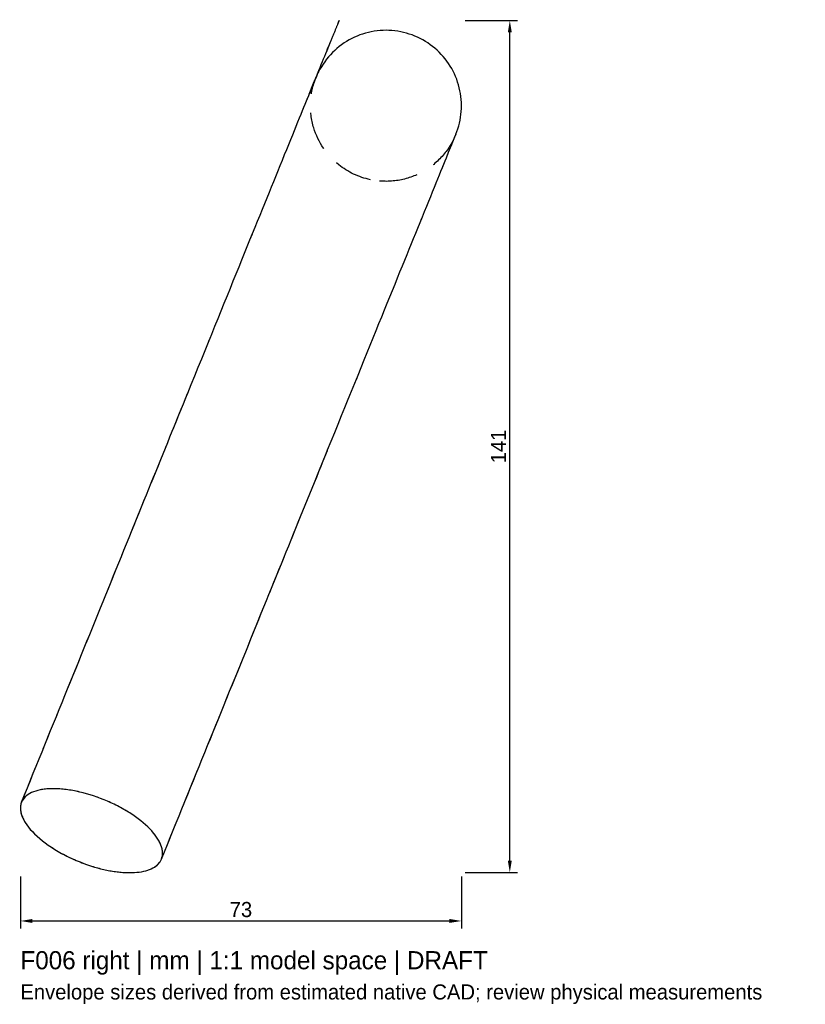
# Model space of a CAD drawing. Header units: millimetres. Extents: x -37 to 93, y -92 to 71.
import ezdxf

# ---------------------------------------------------------------- set-up
doc = ezdxf.new("R2010")
doc.units = ezdxf.units.MM
doc.linetypes.add('HIDDEN', pattern=[9.524999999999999, 6.35, -3.175])
for name, color, linetype in [('ANNOTATIONS', 7, 'Continuous'), ('DIMENSIONS', 7, 'Continuous'), ('HIDDEN', 8, 'HIDDEN'), ('VISIBLE', 7, 'Continuous')]:
    doc.layers.add(name, color=color, linetype=linetype)
doc.dimstyles.get("Standard").update_dxf_attribs({"dimtxt": 2.5, "dimasz": 2.5, "dimexe": 1.25, "dimexo": 0.625, "dimtad": 1, "dimcen": 2.5, "dimazin": 3, "dimtfac": 1, "dimtmove": 0, "dimatfit": 3})

# ---------------------------------------------------------------- blocks, each defined once
blk = doc.blocks.new('_CLOSEDFILLED')
at = {"color": 0, "linetype": 'BYBLOCK'}
blk.add_solid([(-1, 0.16439898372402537), (0, 0), (-1, -0.16439898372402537)], dxfattribs=at)
blk = doc.blocks.new('*D1')
at = {"color": 0}
for p, q in [((-36.507856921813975, -70.34947080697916), (-36.507856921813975, -78.97447080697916)), ((36.50770363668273, -70.34947080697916), (36.50770363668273, -78.97447080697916)), ((-34.507856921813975, -77.72447080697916), (34.50770363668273, -77.72447080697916))]:
    blk.add_line(p, q, dxfattribs=at)
at = {"layer": 'Defpoints'}
for p in [(-36.507856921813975, -69.72447080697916), (36.50770363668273, -69.72447080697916), (-36.507856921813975, -77.72447080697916)]:
    blk.add_point(p, dxfattribs=at)
at = {"layer": 'DIMENSIONS', "color": 0, "xscale": 2, "yscale": 2, "rotation": 180}
blk.add_blockref('_CLOSEDFILLED', (-36.507856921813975, -77.72447080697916), dxfattribs=at)
at = {"layer": 'DIMENSIONS', "color": 0, "xscale": 2, "yscale": 2}
blk.add_blockref('_CLOSEDFILLED', (36.50770363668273, -77.72447080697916), dxfattribs=at)
at = {"layer": 'DIMENSIONS', "color": 0, "insert": (-7.664256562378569e-05, -75.84947080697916), "char_height": 2.5, "attachment_point": 5}
blk.add_mtext('73', dxfattribs=at)
blk = doc.blocks.new('*D2')
at = {"color": 0}
for p, q in [((37.13270363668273, 71.37337066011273), (45.75770363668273, 71.37337066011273)), ((44.50770363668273, -67.72447080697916), (44.50770363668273, 69.37337066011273)), ((37.13270363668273, -69.72447080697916), (45.75770363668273, -69.72447080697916))]:
    blk.add_line(p, q, dxfattribs=at)
at = {"layer": 'Defpoints'}
for p in [(36.50770363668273, 71.37337066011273), (36.50770363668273, -69.72447080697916), (44.50770363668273, -69.72447080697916)]:
    blk.add_point(p, dxfattribs=at)
at = {"layer": 'DIMENSIONS', "color": 0, "xscale": 2, "yscale": 2}
for p, rotation in [((44.50770363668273, 71.37337066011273), 90), ((44.50770363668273, -69.72447080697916), 270)]:
    blk.add_blockref('_CLOSEDFILLED', p, dxfattribs=dict(at, rotation=rotation))
at = {"layer": 'DIMENSIONS', "color": 0, "insert": (42.63270363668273, 0.8244499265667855), "char_height": 2.5, "attachment_point": 5, "rotation": 90}
blk.add_mtext('141', dxfattribs=at)

msp = doc.modelspace()

# ---------------------------------------------------------------- linework, layer by layer
at = {"layer": 'HIDDEN'}
for points, knots in [([(12.427024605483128, 61.9291837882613), (13.693265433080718, 65.04608517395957), (14.548332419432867, 67.15086604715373), (15.132030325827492, 68.58766130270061), (15.714453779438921, 70.02131944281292), (16.024941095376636, 70.78559613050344), (16.167661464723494, 71.13690790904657), (16.309354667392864, 71.48569127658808), (16.282792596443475, 71.42030769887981), (16.16342846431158, 71.12648821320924), (16.043249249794, 70.83066237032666), (15.829851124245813, 70.30537452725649), (15.575905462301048, 69.68027733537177), (15.321324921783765, 69.05361736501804), (15.025844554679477, 68.32628086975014), (14.724395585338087, 67.5842524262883), (14.422463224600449, 66.84103409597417), (14.11426794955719, 66.08239935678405), (13.8212386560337, 65.36109627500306), (13.232627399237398, 63.91220661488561), (12.712718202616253, 62.63242976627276), (12.32309529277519, 61.67335771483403), (11.930633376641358, 60.70729733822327), (11.663429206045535, 60.04956380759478), (11.505007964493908, 59.6596037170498), (11.345609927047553, 59.26723920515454), (11.292052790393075, 59.13540621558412), (11.301570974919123, 59.15883559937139), (11.311134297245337, 59.18237609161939), (11.382333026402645, 59.35763455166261), (11.474402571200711, 59.58426734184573), (11.566952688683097, 59.81208308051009), (11.679937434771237, 60.09019945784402), (11.786514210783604, 60.352542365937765), (11.893633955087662, 60.6162218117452), (11.994500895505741, 60.8645097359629), (12.077721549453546, 61.06936063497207), (12.161341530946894, 61.275194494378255), (12.227753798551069, 61.43867089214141), (12.27695835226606, 61.5597898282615), (12.376003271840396, 61.803592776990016), (12.406855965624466, 61.87953789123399), (12.418978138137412, 61.90937709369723), (12.43027969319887, 61.937196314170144), (12.426666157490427, 61.9283014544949), (12.427153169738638, 61.92950025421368), (12.427110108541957, 61.929394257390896), (12.427067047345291, 61.92928826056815), (12.427023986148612, 61.92918226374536)], [0, 0, 0, 0, 0.03125, 0.03125, 0.03125, 0.0625, 0.0625, 0.0625, 0.09375, 0.09375, 0.09375, 0.125, 0.125, 0.125, 0.15625, 0.15625, 0.15625, 0.1875, 0.1875, 0.1875, 0.25, 0.25, 0.25, 0.3125, 0.3125, 0.3125, 0.375, 0.375, 0.375, 0.4375, 0.4375, 0.4375, 0.5, 0.5, 0.5, 0.5625, 0.5625, 0.5625, 0.625, 0.625, 0.625, 0.75, 0.75, 0.75, 0.875, 0.875, 0.875, 1, 1, 1, 1]), ([(-36.32297539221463, -58.07081620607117), (-31.10437949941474, -45.22504170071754), (-26.125174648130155, -32.96853745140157), (-21.503514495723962, -21.592143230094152), (-16.88117514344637, -10.214077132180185), (-12.616380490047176, 0.2838789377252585), (-8.80826659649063, 9.657697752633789), (-5.6505925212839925, 17.43043393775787), (-2.8057928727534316, 24.4330176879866), (-0.31044564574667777, 30.575410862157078), (2.185494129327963, 36.71926261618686), (4.331981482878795, 42.00292379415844), (6.109029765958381, 46.377196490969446), (8.205002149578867, 51.5365131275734), (9.786990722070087, 55.4306388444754), (10.842309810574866, 58.028347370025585), (11.89838868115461, 60.627926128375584), (12.426626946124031, 61.92820493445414), (12.427024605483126, 61.9291837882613)], [0, 0, 0, 0, 0.17814976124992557, 0.17814976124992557, 0.17814976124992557, 0.35629952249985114, 0.35629952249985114, 0.35629952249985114, 0.5039936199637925, 0.5039936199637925, 0.5039936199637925, 0.651687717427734, 0.651687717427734, 0.651687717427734, 0.825843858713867, 0.825843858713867, 0.825843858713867, 1, 1, 1, 1]), ([(21.42200636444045, 44.99486002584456), (19.513177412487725, 45.39667751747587), (17.702429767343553, 46.25446830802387), (16.182274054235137, 47.477128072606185), (14.235485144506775, 49.034236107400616), (12.776106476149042, 51.1889889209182), (12.052528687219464, 53.57463641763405), (11.637096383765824, 54.9337510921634), (11.456245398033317, 56.36445447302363), (11.520387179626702, 57.78417582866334), (11.583523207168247, 59.20394102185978), (11.891652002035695, 60.612724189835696), (12.427023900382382, 61.929182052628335)], [0, 0, 0, 0, 0.2677720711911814, 0.2677720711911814, 0.2677720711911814, 0.6098279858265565, 0.6098279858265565, 0.6098279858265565, 0.8049139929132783, 0.8049139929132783, 0.8049139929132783, 1, 1, 1, 1]), ([(-13.161310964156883, -67.48024237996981), (-7.942715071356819, -54.63446787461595), (-2.9635102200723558, -42.377963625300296), (1.658149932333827, -31.001569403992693), (6.280489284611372, -19.6235033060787), (10.545283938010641, -9.125547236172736), (14.35339783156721, 0.24827157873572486), (17.51107190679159, 8.02100776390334), (20.35587155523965, 15.023591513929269), (22.85121878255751, 21.165984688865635), (25.347158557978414, 27.3098364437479), (27.493645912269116, 32.59349762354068), (29.270694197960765, 36.967770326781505), (31.36668964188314, 42.12714372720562), (32.94868993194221, 46.02129828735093), (34.00400906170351, 48.61900691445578), (35.060087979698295, 51.21858578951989), (35.588314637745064, 52.518836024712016), (35.58868903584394, 52.51975762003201)], [0, 0, 0, 0, 0.17814907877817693, 0.17814907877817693, 0.17814907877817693, 0.35629815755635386, 0.35629815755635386, 0.35629815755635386, 0.5039916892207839, 0.5039916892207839, 0.5039916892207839, 0.651685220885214, 0.651685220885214, 0.651685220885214, 0.825842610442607, 0.825842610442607, 0.825842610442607, 1, 1, 1, 1]), ([(35.58868903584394, 52.51975762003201), (35.044737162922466, 51.17668199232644), (34.26016466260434, 49.92679439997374), (33.28686940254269, 48.8492702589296), (32.31416426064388, 47.77083046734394), (31.152909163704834, 46.86484672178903), (29.871525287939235, 46.184856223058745), (28.590650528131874, 45.503906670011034), (27.189819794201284, 45.04904295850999), (25.75170950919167, 44.84694876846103), (24.314027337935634, 44.643852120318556), (22.839238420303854, 44.693617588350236), (21.422006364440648, 44.994860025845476)], [0, 0, 0, 0, 0.25, 0.25, 0.25, 0.5, 0.5, 0.5, 0.75, 0.75, 0.75, 1, 1, 1, 1]), ([(-13.161310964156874, -67.4802423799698), (-12.88798881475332, -66.80976384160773), (-12.91838388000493, -66.01678235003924), (-13.249125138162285, -65.16160220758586), (-13.578279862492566, -64.3067320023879), (-14.207408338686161, -63.39040984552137), (-15.088487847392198, -62.48164558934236), (-15.968245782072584, -61.57283377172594), (-17.099196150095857, -60.67235703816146), (-18.396079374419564, -59.847897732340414), (-19.692084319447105, -59.02303530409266), (-21.152891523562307, -58.27492579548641), (-22.668451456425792, -57.65990409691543), (-24.183721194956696, -57.04417345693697), (-25.752373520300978, -56.5620941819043), (-27.256158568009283, -56.25000708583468), (-28.760295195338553, -55.93701409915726), (-30.19820780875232, -55.794286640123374), (-31.461580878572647, -55.83260724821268), (-32.72588264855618, -55.86996959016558), (-33.814547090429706, -56.08833094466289), (-34.64546761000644, -56.471460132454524), (-35.47774341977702, -56.8537181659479), (-36.05155464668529, -57.400424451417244), (-36.3229753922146, -58.07081620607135)], [0, 0, 0, 0, 0.12499999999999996, 0.12499999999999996, 0.12499999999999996, 0.25, 0.25, 0.25, 0.37500000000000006, 0.37500000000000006, 0.37500000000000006, 0.49999999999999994, 0.49999999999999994, 0.49999999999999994, 0.6249999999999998, 0.6249999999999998, 0.6249999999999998, 0.7499999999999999, 0.7499999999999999, 0.7499999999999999, 0.875, 0.875, 0.875, 1, 1, 1, 1]), ([(-36.32297539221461, -58.07081620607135), (-36.627432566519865, -58.81665727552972), (-36.55490675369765, -59.715721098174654), (-36.11072197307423, -60.68439787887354), (-35.66907242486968, -61.65256279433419), (-34.856024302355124, -62.68903513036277), (-33.748475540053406, -63.69561985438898), (-32.64305596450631, -64.70239927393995), (-31.244628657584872, -65.67758558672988), (-29.690586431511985, -66.52824668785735), (-28.137617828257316, -67.3799164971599), (-26.43204321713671, -68.10531993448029), (-24.742143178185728, -68.63996961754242)], [0, 0, 0, 0, 0.24999999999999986, 0.24999999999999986, 0.24999999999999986, 0.5000000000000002, 0.5000000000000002, 0.5000000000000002, 0.7500000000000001, 0.7500000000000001, 0.7500000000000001, 1, 1, 1, 1]), ([(-24.742143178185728, -68.63996961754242), (-23.394741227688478, -69.0671803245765), (-22.03713364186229, -69.38049686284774), (-20.755157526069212, -69.55620394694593), (-19.472857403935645, -69.73259086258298), (-18.267247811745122, -69.77123465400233), (-17.214906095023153, -69.66765551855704), (-16.161831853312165, -69.56475109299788), (-15.2627058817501, -69.3197745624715), (-14.573352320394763, -68.94727112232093), (-13.883036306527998, -68.57533283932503), (-13.402796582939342, -68.07617937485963), (-13.161310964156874, -67.4802423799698)], [0, 0, 0, 0, 0.3485972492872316, 0.3485972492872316, 0.3485972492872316, 0.6971944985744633, 0.6971944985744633, 0.6971944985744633, 1.045791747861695, 1.045791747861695, 1.045791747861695, 1.3943889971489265, 1.3943889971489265, 1.3943889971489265, 1.3943889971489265])]:
    msp.add_open_spline(points, degree=3, knots=knots, dxfattribs=at)
at = {"layer": 'VISIBLE'}
for points, knots in [([(35.58868903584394, 52.51975762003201), (36.073168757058, 53.70845388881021), (36.37830165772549, 54.99806032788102), (36.47383651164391, 56.30487208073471), (36.570701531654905, 57.61214445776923), (36.45953236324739, 58.936486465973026), (36.14684823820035, 60.20725686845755), (35.52637246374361, 62.75286599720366), (34.086781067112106, 65.06926061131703), (32.10315321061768, 66.74878667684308), (30.12592022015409, 68.43583712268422), (27.60782306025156, 69.48332461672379), (24.995514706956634, 69.68547618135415), (23.69097360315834, 69.78929395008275), (22.36603638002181, 69.68560052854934), (21.09146862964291, 69.37934604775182), (19.817141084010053, 69.07447843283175), (18.593568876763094, 68.56552840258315), (17.49848369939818, 67.89583714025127), (15.227503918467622, 66.5174585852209), (13.421450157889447, 64.39261295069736), (12.427025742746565, 61.92918658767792)], [0, 0, 0, 0, 0.0625, 0.0625, 0.0625, 0.125, 0.125, 0.125, 0.25, 0.25, 0.25, 0.375, 0.375, 0.375, 0.4375, 0.4375, 0.4375, 0.5, 0.5, 0.5, 1, 1, 1, 1]), ([(-36.3229753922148, -58.070816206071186), (-31.104379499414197, -45.225041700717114), (-26.125174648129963, -32.96853745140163), (-21.50351449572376, -21.592143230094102), (-16.881175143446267, -10.214077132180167), (-12.616380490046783, 0.28387893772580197), (-8.808266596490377, 9.657697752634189), (-5.650592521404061, 17.43043393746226), (-2.805792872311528, 24.433017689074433), (-0.3104456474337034, 30.57541085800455), (2.185494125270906, 36.719262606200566), (4.331981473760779, 42.002923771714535), (6.109029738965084, 46.37719642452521), (8.205024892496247, 51.536569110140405), (9.787025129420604, 55.430723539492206), (10.842344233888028, 58.02843210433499), (11.89842307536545, 60.628010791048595), (12.426649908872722, 61.92826145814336), (12.427024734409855, 61.92918410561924)], [0, 0, 0, 0, 0.17814908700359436, 0.17814908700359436, 0.17814908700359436, 0.3562981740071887, 0.3562981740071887, 0.3562981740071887, 0.5039917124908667, 0.5039917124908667, 0.5039917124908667, 0.6516852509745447, 0.6516852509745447, 0.6516852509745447, 0.8258426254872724, 0.8258426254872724, 0.8258426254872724, 1, 1, 1, 1]), ([(-13.161310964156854, -67.48024237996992), (-7.942715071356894, -54.634467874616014), (-2.963510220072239, -42.37796362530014), (1.6581499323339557, -31.001569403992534), (6.280489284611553, -19.62350330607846), (10.545283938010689, -9.125547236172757), (14.353397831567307, 0.24827157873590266), (17.511071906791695, 8.021007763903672), (20.355871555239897, 15.02359151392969), (22.851218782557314, 21.165984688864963), (25.34715855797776, 27.30983644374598), (27.493645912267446, 32.593497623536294), (29.270694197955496, 36.967770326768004), (31.366689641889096, 42.12714372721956), (32.948689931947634, 46.02129828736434), (34.004009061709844, 48.61900691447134), (35.06008797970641, 51.21858578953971), (35.58831463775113, 52.51883602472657), (35.58868903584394, 52.51975762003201)], [0, 0, 0, 0, 0.17814907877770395, 0.17814907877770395, 0.17814907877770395, 0.3562981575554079, 0.3562981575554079, 0.3562981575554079, 0.5039916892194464, 0.5039916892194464, 0.5039916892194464, 0.6516852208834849, 0.6516852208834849, 0.6516852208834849, 0.8258426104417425, 0.8258426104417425, 0.8258426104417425, 1, 1, 1, 1]), ([(-13.161310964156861, -67.48024237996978), (-12.887988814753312, -66.80976384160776), (-12.918383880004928, -66.01678235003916), (-13.249125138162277, -65.16160220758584), (-13.578279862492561, -64.30673200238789), (-14.207408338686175, -63.39040984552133), (-15.088487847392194, -62.48164558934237), (-15.968245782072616, -61.572833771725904), (-17.09919615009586, -60.672357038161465), (-18.396079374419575, -59.84789773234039), (-19.692084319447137, -59.02303530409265), (-21.152891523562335, -58.27492579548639), (-22.66845145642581, -57.659904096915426), (-24.183721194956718, -57.04417345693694), (-25.752373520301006, -56.56209418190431), (-27.25615856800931, -56.25000708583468), (-28.760295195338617, -55.93701409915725), (-30.198207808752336, -55.79428664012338), (-31.461580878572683, -55.83260724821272), (-32.72588264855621, -55.869969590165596), (-33.814547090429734, -56.0883309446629), (-34.64546761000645, -56.47146013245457), (-35.47774341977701, -56.85371816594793), (-36.05155464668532, -57.40042445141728), (-36.3229753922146, -58.070816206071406)], [0, 0, 0, 0, 0.12499999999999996, 0.12499999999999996, 0.12499999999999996, 0.24999999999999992, 0.24999999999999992, 0.24999999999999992, 0.3749999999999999, 0.3749999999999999, 0.3749999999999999, 0.5, 0.5, 0.5, 0.6250000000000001, 0.6250000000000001, 0.6250000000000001, 0.7500000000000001, 0.7500000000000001, 0.7500000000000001, 0.875, 0.875, 0.875, 1, 1, 1, 1]), ([(-36.322975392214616, -58.07081620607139), (-36.62743256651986, -58.81665727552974), (-36.55490675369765, -59.71572109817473), (-36.11072197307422, -60.684397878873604), (-35.669072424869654, -61.65256279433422), (-34.85602430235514, -62.6890351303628), (-33.748475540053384, -63.69561985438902), (-32.64305596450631, -64.70239927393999), (-31.244628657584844, -65.67758558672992), (-29.690586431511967, -66.52824668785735), (-28.1376178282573, -67.37991649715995), (-26.4320432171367, -68.10531993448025), (-24.742143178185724, -68.63996961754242)], [0, 0, 0, 0, 0.2500000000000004, 0.2500000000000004, 0.2500000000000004, 0.5000000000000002, 0.5000000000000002, 0.5000000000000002, 0.7500000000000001, 0.7500000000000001, 0.7500000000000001, 1, 1, 1, 1]), ([(-24.742143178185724, -68.63996961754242), (-23.39474122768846, -69.0671803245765), (-22.03713364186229, -69.38049686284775), (-20.755157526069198, -69.55620394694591), (-19.47285740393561, -69.7325908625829), (-18.26724781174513, -69.77123465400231), (-17.21490609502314, -69.66765551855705), (-16.161831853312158, -69.56475109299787), (-15.262705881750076, -69.31977456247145), (-14.57335232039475, -68.94727112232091), (-13.883036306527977, -68.57533283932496), (-13.402796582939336, -68.07617937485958), (-13.161310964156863, -67.48024237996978)], [0, 0, 0, 0, 0.348597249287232, 0.348597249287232, 0.348597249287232, 0.697194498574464, 0.697194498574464, 0.697194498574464, 1.045791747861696, 1.045791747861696, 1.045791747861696, 1.394388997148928, 1.394388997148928, 1.394388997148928, 1.394388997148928])]:
    msp.add_open_spline(points, degree=3, knots=knots, dxfattribs=at)
for points in [[(12.42702390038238, 61.929182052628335), (12.427023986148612, 61.92918226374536)], [(12.427024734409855, 61.92918410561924), (12.4270246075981, 61.929183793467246)]]:
    msp.add_open_spline(points, degree=1, dxfattribs=at)

# ---------------------------------------------------------------- texts
at = {"layer": 'ANNOTATIONS'}
for s, height, p in [('F006 right | mm | 1:1 model space | DRAFT', 3, (-36.507856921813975, -85.72447080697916)), ('Envelope sizes derived from estimated native CAD; review physical measurements', 2.5, (-36.507856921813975, -90.72447080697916))]:
    msp.add_text(s, height=height, dxfattribs=at).set_placement(p)

# ---------------------------------------------------------------- dimensions: what is measured, and where the dimension line sits
at = {"layer": 'DIMENSIONS'}
dim = msp.add_linear_dim(base=(44.50770363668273, -69.72447080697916), p1=(36.50770363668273, -69.72447080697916), p2=(36.50770363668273, 71.37337066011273), angle=90, dimstyle='Standard', override={"dimtxt": 2.5, "dimasz": 2, "dimtad": 1, "dimdec": 2}, dxfattribs=at)
dim.commit()
dim.dimension.update_dxf_attribs({"geometry": '*D2', "text_midpoint": (42.63270363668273, 0.8244499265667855)})
dim = msp.add_linear_dim(base=(-36.507856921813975, -77.72447080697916), p1=(-36.507856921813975, -69.72447080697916), p2=(36.50770363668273, -69.72447080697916), dimstyle='Standard', override={"dimtxt": 2.5, "dimasz": 2, "dimtad": 1, "dimdec": 2}, dxfattribs=at)
dim.commit()
dim.dimension.update_dxf_attribs({"geometry": '*D1', "text_midpoint": (-7.664256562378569e-05, -75.84947080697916)})

doc.saveas('drawing.dxf')
